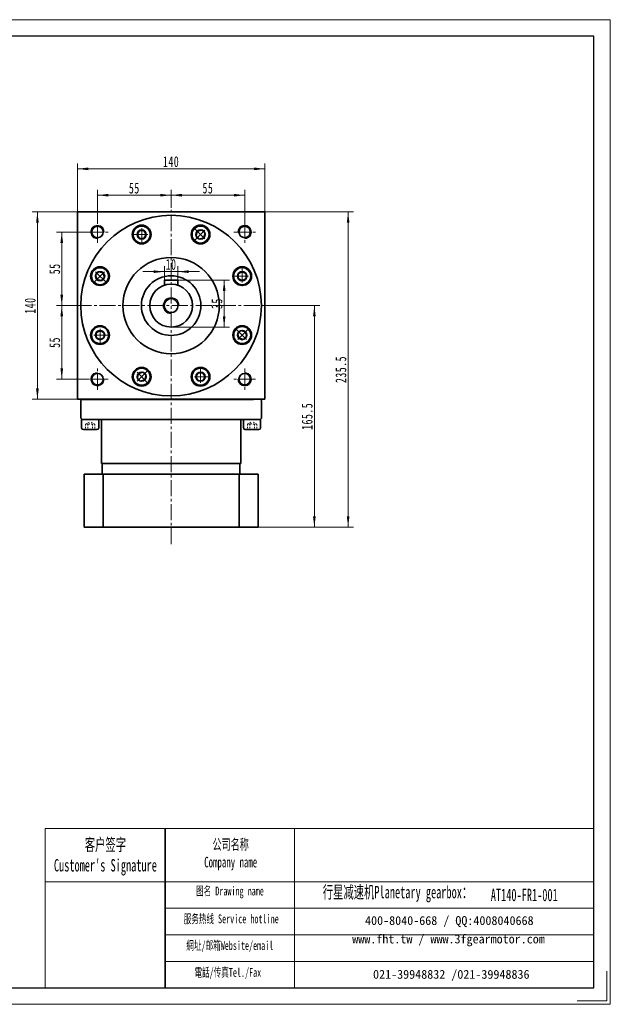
# Model space of a CAD drawing. Header units: millimetres. Extents: x 1491 to 2531, y 216 to 968.
# Tile 3 of 3: x 2090 to 2531, y 216 to 952. Entities that reach past the tile are written whole.
import ezdxf

# ---------------------------------------------------------------- set-up
doc = ezdxf.new("R2010")
doc.units = ezdxf.units.MM
doc.set_wipeout_variables(frame=1)
doc.linetypes.add('点画线', pattern=[18, 12, -2, 2, -2])
doc.linetypes.add('虚线', pattern=[2, 1, -1])
doc.layers.get('0').update_dxf_attribs({"lineweight": 35})
for name, color, linetype, lineweight in [('7标注层', 4, 'Continuous', 18), ('SLD-0', 7, 'Continuous', 18), ('中心线层', 1, '点画线', 18), ('图框_外框线', 7, 'Continuous', 18), ('尺寸线层', 3, 'Continuous', 18), ('粗实线', 7, 'Continuous', 50), ('粗实线层', 7, 'Continuous', 35), ('虚线层', 6, '虚线', 18)]:
    doc.layers.add(name, color=color, linetype=linetype, lineweight=lineweight)
doc.styles.add('SLDTEXTSTYLE4', font='txt', dxfattribs={"width": 0.611111})
doc.styles.add('标准', font='txt', dxfattribs={"width": 0.667})
doc.dimstyles.new('a4-1-1.5', dxfattribs={"dimtxt": 4.5, "dimasz": 4.5, "dimexe": 2.25, "dimexo": 0, "dimgap": 0.75, "dimtad": 1, "dimdec": 3, "dimdsep": 46, "dimtxsty": '标准', "dimblk": '_CAXARROW', "dimcen": 0, "dimdle": 9, "dimazin": 2, "dimtfac": 0.707107, "dimtdec": 3, "dimtix": 1, "dimtmove": 2, "dimatfit": 3, "dimfxl": 0, "dimfrac": 2, "dimtolj": 1, "dimarcsym": 0})

# ---------------------------------------------------------------- blocks, each defined once
blk = doc.blocks.new('*X15')
at = {"layer": '尺寸线层', "linetype": 'Continuous'}
for points in [[(2132.82, 840.62), (2140.92, 841.63), (2140.92, 839.6)], [(2272.82, 840.62), (2264.72, 841.63), (2264.72, 839.6)]]:
    blk.add_hatch(color=0, dxfattribs=at).paths.add_polyline_path(points, flags=0)
at = {"layer": '尺寸线层', "color": 0, "linetype": 'Continuous'}
for p, q in [((2132.82, 808.42), (2132.82, 844.67)), ((2132.82, 840.62), (2272.82, 840.62)), ((2272.82, 808.42), (2272.82, 844.67))]:
    blk.add_line(p, q, dxfattribs=at)
at = {"layer": '尺寸线层', "color": 0, "insert": (2202.82, 845.97), "char_height": 8.1, "width": 21.529, "attachment_point": 5, "line_spacing_factor": 1.15057, "style": '标准'}
blk.add_mtext('\\T1.1;140', dxfattribs=at)
blk = doc.blocks.new('_CAXARROW')
blk.add_hatch(color=0).paths.add_polyline_path([(0, 0), (-1, 0.125), (-1, -0.125)], flags=0)
blk = doc.blocks.new('*X16')
at = {"layer": '尺寸线层', "linetype": 'Continuous'}
for points in [[(2147.82, 820.93), (2155.92, 819.92), (2155.92, 821.94)], [(2202.82, 820.93), (2194.72, 819.92), (2194.72, 821.94)]]:
    blk.add_hatch(color=0, dxfattribs=at).paths.add_polyline_path(points, flags=0)
at = {"layer": '尺寸线层', "color": 0, "linetype": 'Continuous'}
for p, q in [((2147.82, 801.42), (2147.82, 824.98)), ((2202.82, 811.42), (2202.82, 824.98)), ((2202.82, 820.93), (2147.82, 820.93))]:
    blk.add_line(p, q, dxfattribs=at)
at = {"layer": '尺寸线层', "color": 0, "insert": (2175.32, 826.2), "char_height": 8.1, "width": 16.2, "attachment_point": 5, "line_spacing_factor": 1.15057, "style": '标准'}
blk.add_mtext('\\T1.1;55', dxfattribs=at)
blk = doc.blocks.new('*X17')
at = {"layer": '尺寸线层', "linetype": 'Continuous'}
for points in [[(2202.82, 820.93), (2210.92, 821.94), (2210.92, 819.92)], [(2257.82, 820.93), (2249.72, 821.94), (2249.72, 819.92)]]:
    blk.add_hatch(color=0, dxfattribs=at).paths.add_polyline_path(points, flags=0)
at = {"layer": '尺寸线层', "color": 0, "linetype": 'Continuous'}
for p, q in [((2202.82, 811.42), (2202.82, 824.98)), ((2257.82, 801.42), (2257.82, 824.98)), ((2202.82, 820.93), (2257.82, 820.93))]:
    blk.add_line(p, q, dxfattribs=at)
at = {"layer": '尺寸线层', "color": 0, "insert": (2230.32, 826.2), "char_height": 8.1, "width": 16.2, "attachment_point": 5, "line_spacing_factor": 1.15057, "style": '标准'}
blk.add_mtext('\\T1.1;55', dxfattribs=at)
blk = doc.blocks.new('*X18')
at = {"layer": '尺寸线层', "linetype": 'Continuous'}
for points in [[(2121.08, 793.42), (2120.07, 785.32), (2122.09, 785.32)], [(2121.08, 738.42), (2120.07, 746.52), (2122.09, 746.52)]]:
    blk.add_hatch(color=0, dxfattribs=at).paths.add_polyline_path(points, flags=0)
at = {"layer": '尺寸线层', "color": 0, "linetype": 'Continuous'}
for p, q in [((2139.82, 793.42), (2117.03, 793.42)), ((2121.08, 738.42), (2121.08, 793.42)), ((2131.26, 738.42), (2117.03, 738.42))]:
    blk.add_line(p, q, dxfattribs=at)
at = {"layer": '尺寸线层', "color": 0, "insert": (2115.81, 765.92), "char_height": 8.1, "width": 16.2, "attachment_point": 5, "rotation": 90, "line_spacing_factor": 1.15057, "style": '标准'}
blk.add_mtext('\\T1.1;55', dxfattribs=at)
blk = doc.blocks.new('*X19')
at = {"layer": '尺寸线层', "linetype": 'Continuous'}
for points in [[(2121.08, 738.42), (2122.09, 730.32), (2120.07, 730.32)], [(2121.08, 683.42), (2122.09, 691.52), (2120.07, 691.52)]]:
    blk.add_hatch(color=0, dxfattribs=at).paths.add_polyline_path(points, flags=0)
at = {"layer": '尺寸线层', "color": 0, "linetype": 'Continuous'}
for p, q in [((2131.26, 738.42), (2117.03, 738.42)), ((2121.08, 738.42), (2121.08, 683.42)), ((2139.82, 683.42), (2117.03, 683.42))]:
    blk.add_line(p, q, dxfattribs=at)
at = {"layer": '尺寸线层', "color": 0, "insert": (2115.81, 710.92), "char_height": 8.1, "width": 16.2, "attachment_point": 5, "rotation": 90, "line_spacing_factor": 1.15057, "style": '标准'}
blk.add_mtext('\\T1.1;55', dxfattribs=at)
blk = doc.blocks.new('*X20')
at = {"layer": '尺寸线层', "linetype": 'Continuous'}
for points in [[(2102.89, 808.42), (2103.9, 800.32), (2101.88, 800.32)], [(2102.89, 668.42), (2103.9, 676.52), (2101.88, 676.52)]]:
    blk.add_hatch(color=0, dxfattribs=at).paths.add_polyline_path(points, flags=0)
at = {"layer": '尺寸线层', "color": 0, "linetype": 'Continuous'}
for p, q in [((2132.82, 808.42), (2098.84, 808.42)), ((2102.89, 808.42), (2102.89, 668.42)), ((2135.69, 668.42), (2098.84, 668.42))]:
    blk.add_line(p, q, dxfattribs=at)
at = {"layer": '尺寸线层', "color": 0, "insert": (2097.53, 738.42), "char_height": 8.1, "width": 21.529, "attachment_point": 5, "rotation": 90, "line_spacing_factor": 1.15057, "style": '标准'}
blk.add_mtext('\\T1.1;140', dxfattribs=at)
blk = doc.blocks.new('*X21')
at = {"layer": '尺寸线层', "linetype": 'Continuous'}
for points in [[(2309.91, 738.42), (2310.92, 730.32), (2308.9, 730.32)], [(2309.91, 572.92), (2310.92, 581.02), (2308.9, 581.02)]]:
    blk.add_hatch(color=0, dxfattribs=at).paths.add_polyline_path(points, flags=0)
at = {"layer": '尺寸线层', "color": 0, "linetype": 'Continuous'}
for p, q in [((2271.57, 738.42), (2313.96, 738.42)), ((2309.91, 738.42), (2309.91, 572.92)), ((2267.82, 572.92), (2313.96, 572.92))]:
    blk.add_line(p, q, dxfattribs=at)
at = {"layer": '尺寸线层', "color": 0, "insert": (2304.55, 655.67), "char_height": 8.1, "width": 37.4509, "attachment_point": 5, "rotation": 90, "line_spacing_factor": 1.15057, "style": '标准'}
blk.add_mtext('\\T1.1;165.5', dxfattribs=at)
blk = doc.blocks.new('*X22')
at = {"layer": '尺寸线层', "linetype": 'Continuous'}
for points in [[(2335.16, 808.42), (2334.14, 800.32), (2336.17, 800.32)], [(2335.16, 572.92), (2334.14, 581.02), (2336.17, 581.02)]]:
    blk.add_hatch(color=0, dxfattribs=at).paths.add_polyline_path(points, flags=0)
at = {"layer": '尺寸线层', "color": 0, "linetype": 'Continuous'}
for p, q in [((2272.82, 808.42), (2339.21, 808.42)), ((2335.16, 572.92), (2335.16, 808.42)), ((2267.82, 572.92), (2339.21, 572.92))]:
    blk.add_line(p, q, dxfattribs=at)
at = {"layer": '尺寸线层', "color": 0, "insert": (2329.8, 690.67), "char_height": 8.1, "width": 37.8014, "attachment_point": 5, "rotation": 90, "line_spacing_factor": 1.15057, "style": '标准'}
blk.add_mtext('\\T1.1;235.5', dxfattribs=at)
blk = doc.blocks.new('*X23')
at = {"layer": '中心线层', "linetype": '点画线', "lineweight": 18}
for p, q in [((0, -7.37), (0, 7.37)), ((-7.37, 0), (7.37, 0))]:
    blk.add_line(p, q, dxfattribs=at)
at = {"layer": '粗实线层'}
for p, q in [((-3.46, 0), (-1.73, 3)), ((-3.46, 0), (-1.73, -3)), ((-1.73, 3), (1.73, 3)), ((3.46, 0), (1.73, 3)), ((3.46, 0), (1.73, 3)), ((3.46, 0), (1.73, -3)), ((-1.73, -3), (1.73, -3))]:
    blk.add_line(p, q, dxfattribs=at)
blk.add_circle((0, 0), 3.46, dxfattribs=at)
for start, end in [(0, 180), (180, 360)]:
    blk.add_arc((0, 0), 6.37, start, end, dxfattribs=at)
blk = doc.blocks.new('*X40')
at = {"layer": '尺寸线层', "linetype": 'Continuous'}
for points in [[(2242.5, 757.42), (2243.51, 749.32), (2241.48, 749.32)], [(2242.5, 722.42), (2243.51, 730.52), (2241.48, 730.52)]]:
    blk.add_hatch(color=0, dxfattribs=at).paths.add_polyline_path(points, flags=0)
at = {"layer": '尺寸线层', "color": 0, "linetype": 'Continuous'}
for p, q in [((2207.82, 757.42), (2246.55, 757.42)), ((2242.5, 757.42), (2242.5, 722.42)), ((2202.82, 722.42), (2246.55, 722.42))]:
    blk.add_line(p, q, dxfattribs=at)
at = {"layer": '尺寸线层', "color": 0, "insert": (2237.14, 739.92), "char_height": 8.1, "width": 16.2, "attachment_point": 5, "rotation": 90, "line_spacing_factor": 1.15057, "style": '标准'}
blk.add_mtext('\\T1.1;35', dxfattribs=at)
blk = doc.blocks.new('*X41')
at = {"layer": '尺寸线层', "linetype": 'Continuous'}
for points in [[(2197.82, 763.79), (2189.72, 762.78), (2189.72, 764.8)], [(2207.82, 763.79), (2215.92, 762.78), (2215.92, 764.8)]]:
    blk.add_hatch(color=0, dxfattribs=at).paths.add_polyline_path(points, flags=0)
at = {"layer": '尺寸线层', "color": 0, "linetype": 'Continuous'}
for p, q in [((2197.82, 757.42), (2197.82, 767.84)), ((2207.82, 757.42), (2207.82, 767.84)), ((2224.02, 763.79), (2181.62, 763.79))]:
    blk.add_line(p, q, dxfattribs=at)
at = {"layer": '尺寸线层', "color": 0, "insert": (2202.82, 769.15), "char_height": 8.1, "width": 16.2, "attachment_point": 5, "line_spacing_factor": 1.15057, "style": '标准'}
blk.add_mtext('\\T1.1;10', dxfattribs=at)

msp = doc.modelspace()

# ---------------------------------------------------------------- linework, layer by layer
msp.add_line((2198.42, 347.5815), (2198.42, 228.6399))
at = {"color": 7, "linetype": 'Continuous', "lineweight": 0}
for centre, start, end in [((2147.8241, 793.4212), 0, 195), ((2257.8241, 793.4212), 270, 105), ((2147.8241, 683.4212), 90, 285), ((2257.8241, 683.4212), 180, 15)]:
    msp.add_arc(centre, 5, start, end, dxfattribs=at)
at = {"layer": '7标注层', "color": 0}
msp.add_line((2108.6972, 347.5815), (2108.6972, 228.6603), dxfattribs=at)
at = {"layer": '中心线层'}
for p, q in [((2202.8241, 560.0317), (2202.8241, 811.4212)), ((2147.8241, 785.4212), (2147.8241, 801.4212)), ((2257.8241, 801.4212), (2257.8241, 785.4212)), ((2139.8241, 793.4212), (2155.8241, 793.4212)), ((2249.8241, 793.4212), (2265.8241, 793.4212)), ((2131.2581, 738.4212), (2271.5741, 738.4212)), ((2147.8241, 675.4212), (2147.8241, 691.4212)), ((2257.8241, 691.4212), (2257.8241, 675.4212)), ((2155.8241, 683.4212), (2139.8241, 683.4212)), ((2265.8241, 683.4212), (2249.8241, 683.4212))]:
    msp.add_line(p, q, dxfattribs=at)
at = {"layer": '图框_外框线'}
for p, q in [((2108.6972, 347.5815), (2198.42, 347.5815)), ((2198.42, 347.5815), (2198.42, 228.6603)), ((2198.42, 347.5815), (2518.7563, 347.5815)), ((2295.0903, 347.5815), (2295.0903, 228.6603)), ((2108.6972, 307.8974), (2198.42, 307.8974)), ((2198.42, 307.8974), (2518.7563, 307.8974)), ((2198.42, 288.0553), (2518.7563, 288.0553)), ((2198.42, 268.2133), (2518.7563, 268.2133)), ((2198.42, 248.3712), (2518.7563, 248.3712))]:
    msp.add_line(p, q, dxfattribs=at)
at = {"layer": '图框_外框线', "color": 3}
msp.add_lwpolyline([(2528.6664, 241.0478), (2528.6664, 218.7502), (2506.3687, 218.7502)], dxfattribs=at)
at = {"layer": '粗实线', "color": 0, "lineweight": 40}
msp.add_line((2135.6921, 668.4212), (2264.3241, 668.4212), dxfattribs=at)
msp.add_line((2135.6921, 668.4212), (2264.3241, 668.4212), dxfattribs=at)
at = {"layer": '粗实线层'}
for p, q in [((2132.8241, 668.4212), (2132.8241, 808.4212)), ((2132.8241, 808.4212), (2272.8241, 808.4212)), ((2272.8241, 668.4212), (2272.8241, 808.4212)), ((2207.8241, 757.4212), (2197.8241, 757.4212)), ((2197.8241, 757.4212), (2197.8241, 753.6198)), ((2207.8241, 757.4212), (2207.8241, 753.6198)), ((2136.3241, 668.4212), (2135.3241, 667.4212)), ((2135.3241, 667.4212), (2135.3241, 654.4212)), ((2136.3241, 668.4212), (2147.8241, 668.4212)), ((2270.3241, 667.4212), (2269.3241, 668.4212)), ((2270.3241, 654.4212), (2270.3241, 667.4212)), ((2136.3241, 653.4212), (2135.3241, 654.4212)), ((2148.6891, 653.4212), (2135.9591, 653.4212)), ((2135.9591, 653.4212), (2135.9591, 647.0542)), ((2136.3241, 653.4212), (2269.3241, 653.4212)), ((2148.6891, 647.0542), (2148.6891, 653.4212)), ((2150.8241, 620.4212), (2150.8241, 653.4212)), ((2254.8241, 620.4212), (2254.8241, 653.4212)), ((2256.9591, 653.4212), (2269.6891, 653.4212)), ((2256.9591, 647.0542), (2256.9591, 653.4212)), ((2269.3241, 653.4212), (2270.3241, 654.4212)), ((2269.6891, 653.4212), (2269.6891, 647.0542)), ((2137.2321, 645.7812), (2147.4161, 645.7812)), ((2268.4161, 645.7812), (2258.2321, 645.7812)), ((2150.8241, 620.4212), (2254.8241, 620.4212)), ((2151.3241, 612.4212), (2151.3241, 620.4212)), ((2254.3241, 612.4212), (2254.3241, 620.4212)), ((2267.8241, 612.4212), (2137.8241, 612.4212)), ((2137.8241, 572.9212), (2137.8241, 612.4212)), ((2151.9645, 572.9212), (2151.9645, 612.4212)), ((2253.6837, 572.9212), (2253.6837, 612.4212)), ((2267.8241, 572.9212), (2267.8241, 612.4212)), ((2137.8241, 572.9212), (2267.8241, 572.9212))]:
    msp.add_line(p, q, dxfattribs=at)
msp.add_lwpolyline([(2272.8241, 668.4212), (2132.8241, 668.4212)], dxfattribs=at)
for centre, radius in [((2147.8241, 793.4212), 4.25), ((2180.8108, 791.566), 7), ((2224.8374, 791.566), 7), ((2257.8241, 793.4212), 4.25), ((2202.8241, 738.4212), 36), ((2149.6793, 760.4345), 7), ((2255.969, 760.4345), 7), ((2202.8241, 738.4212), 22.25), ((2202.8241, 738.4212), 16), ((2202.8241, 738.4212), 5.2), ((2149.6793, 716.4078), 7), ((2255.969, 716.4078), 7), ((2180.8108, 685.2763), 7), ((2224.8374, 685.2763), 7), ((2147.8241, 683.4212), 4.25), ((2257.8241, 683.4212), 4.25)]:
    msp.add_circle(centre, radius, dxfattribs=at)
at = {"layer": '粗实线层', "lineweight": 18}
for centre, radius, start, end in [((2147.8241, 793.4212), 5, 0, 271.9231652), ((2257.8241, 793.4212), 5, 270, 181.9231652), ((2202.8241, 738.4212), 6, 0, 270), ((2147.8241, 683.4212), 5, 90, 1.9231652), ((2257.8241, 683.4212), 5, 180, 91.9231652)]:
    msp.add_arc(centre, radius, start, end, dxfattribs=at)
at = {"layer": '粗实线层'}
for centre, start, end in [((2137.2321, 647.0542), 180, 270), ((2147.4161, 647.0542), 270, 0), ((2258.2321, 647.0542), 180, 270), ((2268.4161, 647.0542), 270, 0)]:
    msp.add_arc(centre, 1.273, start, end, dxfattribs=at)
at = {"layer": '虚线层'}
for p, q in [((2138.86, 649.7812), (2142.3241, 651.7812)), ((2138.86, 649.7812), (2138.86, 645.7812)), ((2140.5921, 649.7812), (2140.5921, 645.7812)), ((2145.7882, 649.7812), (2142.3241, 651.7812)), ((2144.0562, 649.7812), (2144.0562, 645.7812)), ((2145.7882, 649.7812), (2145.7882, 645.7812)), ((2259.86, 649.7812), (2263.3241, 651.7812)), ((2259.86, 649.7812), (2259.86, 645.7812)), ((2261.5921, 649.7812), (2261.5921, 645.7812)), ((2266.7882, 649.7812), (2263.3241, 651.7812)), ((2265.0562, 649.7812), (2265.0562, 645.7812)), ((2266.7882, 649.7812), (2266.7882, 645.7812))]:
    msp.add_line(p, q, dxfattribs=at)
for centre, radius, start, end in [((2139.7261, 648.0491), 1.9365, 63.4349488, 116.5650512), ((2142.3241, 643.201), 6.8043, 75.2528669, 104.7471331), ((2144.9222, 648.0491), 1.9365, 63.4349488, 116.5650512), ((2260.7261, 648.0491), 1.9365, 63.4349488, 116.5650512), ((2263.3241, 643.201), 6.8043, 75.2528669, 104.7471331), ((2265.9222, 648.0491), 1.9365, 63.4349488, 116.5650512)]:
    msp.add_arc(centre, radius, start, end, dxfattribs=at)

# ---------------------------------------------------------------- texts
at = {"layer": 'SLD-0', "color": 1, "attachment_point": 2, "style": 'SLDTEXTSTYLE4'}
for s, insert, char_height, width in [("{\\fSimSun|b1|i0|c134|p2;客户签字\\PCustomer's Signature}", (2153.7132, 340.2398), 9.259625, 115.190693), ('{\\fSimSun|b1|i0|c134|p2;公司名称\\PCompany name}', (2247.3683, 339.7482), 7.936822, 102.757059), ('{\\fSimSun|b1|i0|c134|p2;图名 Drawing name}', (2246.8257, 304.2398), 6.614018, 84.584589), ('{\\fSimSun|b1|i0|c134|p2;  \\H1.1667x;行星减速机Planetary gearbox\\fSimSun|b0|i0|c134|p2;：}', (2368.7593, 304.75), 7.936822, 124.827474), ('AT140-FR1-001', (2466.8153, 302.6427), 9.259625, 67.386737), ('{\\fSimSun|b1|i0|c134|p2;服务热线 Service hotline}', (2247.7637, 283.4421), 6.614018, 94.235358), ('{\\fSimSun|b1|i0|c134|p2;網址/邮箱Website/email}', (2246.7338, 263.5151), 6.614018, 98.090138), ('{\\fSimSun|b1|i0|c134|p2;電話/传真Tel./Fax}', (2245.252, 243.4328), 6.614018, 99.269874)]:
    msp.add_mtext(s, dxfattribs=dict(at, insert=insert, char_height=char_height, width=width))
at = {"layer": 'SLD-0', "color": 1, "char_height": 6.614018, "attachment_point": 2}
for s, insert, width in [('{\\fSimSun|b1|i0|c134|p2;400-8040-668 / QQ:4008040668}', (2410.8017, 282.1784), 192.569842), ('{\\fSimSun|b1|i0|c134|p2;www.fht.tw / www.3fgearmotor.com }', (2410.1919, 268.4022), 192.786622), ('{\\fSimSun|b1|i0|c134|p2;021-39948832 /021-39948836 }', (2412.2767, 241.9867), 147.20717)]:
    msp.add_mtext(s, dxfattribs=dict(at, insert=insert, width=width))

# ---------------------------------------------------------------- dimensions: what is measured, and where the dimension line sits
at = {"layer": '尺寸线层'}
for base, p1, p2, picture, middle in [((2272.8241, 840.6172), (2132.8241, 808.4212), (2272.8241, 808.4212), '*X15', (2202.8241, 845.9734)), ((2147.8241, 820.9279), (2202.8241, 811.4212), (2147.8241, 801.4212), '*X16', (2175.3241, 826.1965)), ((2257.8241, 820.9279), (2202.8241, 811.4212), (2257.8241, 801.4212), '*X17', (2230.3241, 826.1965)), ((2197.8241, 763.79), (2207.8241, 757.4212), (2197.8241, 757.4212), '*X41', (2202.8241, 769.1462))]:
    dim = msp.add_linear_dim(base=base, p1=p1, p2=p2, dimstyle='a4-1-1.5', override={"dimsah": 1, "dimtfill": 1, "dimtzin": 8}, dxfattribs=at)
    dim.commit()
    dim.dimension.update_dxf_attribs({"geometry": picture, "text_midpoint": middle, "dimtype": 160})
for base, p1, p2, angle, picture, middle in [((2102.8901, 668.4212), (2132.8241, 808.4212), (2135.6921, 668.4212), 270, '*X20', (2097.5339, 738.4212)), ((2335.1555, 808.4212), (2267.8241, 572.9212), (2272.8241, 808.4212), 90, '*X22', (2329.7993, 690.6712)), ((2121.0799, 793.4212), (2131.2581, 738.4212), (2139.8241, 793.4212), 90, '*X18', (2115.8113, 765.9212)), ((2121.0799, 683.4212), (2131.2581, 738.4212), (2139.8241, 683.4212), 270, '*X19', (2115.8113, 710.9212)), ((2309.9105, 572.9212), (2271.5741, 738.4212), (2267.8241, 572.9212), 270, '*X21', (2304.5543, 655.6712))]:
    dim = msp.add_linear_dim(base=base, p1=p1, p2=p2, angle=angle, dimstyle='a4-1-1.5', override={"dimsah": 1, "dimtfill": 1, "dimtzin": 8}, dxfattribs=at)
    dim.commit()
    dim.dimension.update_dxf_attribs({"geometry": picture, "text_midpoint": middle, "dimtype": 160})

# ---------------------------------------------------------------- next in the draw order: wipeouts: each hides what was drawn before it
msp.add_wipeout([(2187.1848, 791.5442), (2187.1042, 792.5544), (2187.1042, 792.5544), (2186.5741, 794.2649), (2185.5885, 795.7601), (2184.2254, 796.9215), (2182.5928, 797.6573), (2180.8198, 797.9092), (2180.8198, 797.9092), (2179.0469, 797.6573), (2177.4142, 796.9215), (2176.0512, 795.7601), (2175.0656, 794.2649), (2174.5355, 792.5544), (2174.5355, 792.5544), (2174.4548, 791.5442), (2174.4548, 791.5442), (2174.6717, 789.8968), (2175.3076, 788.3617), (2176.3191, 787.0435), (2177.6373, 786.032), (2179.1725, 785.3961), (2180.8198, 785.1792), (2180.8198, 785.1792), (2182.7867, 785.4908), (2184.5611, 786.3948), (2185.9692, 787.803), (2186.8733, 789.5773)]).dxf.layer = '粗实线层'

# ---------------------------------------------------------------- next in the draw order: linework, layer by layer
at = {"layer": '粗实线层'}
msp.add_circle((2202.8241, 738.4212), 67.5, dxfattribs=at)

# ---------------------------------------------------------------- next in the draw order: block references
msp.add_blockref('*X23', (2180.8198, 791.5442), dxfattribs=at)

# ---------------------------------------------------------------- next in the draw order: wipeouts: each hides what was drawn before it
for points in [[(2229.3292, 787.0435), (2229.9864, 787.8148), (2229.9864, 787.8148), (2230.8211, 789.3992), (2231.1814, 791.1533), (2231.0389, 792.9384), (2230.4047, 794.6132), (2229.3292, 796.045), (2229.3292, 796.045), (2227.8974, 797.1205), (2226.2226, 797.7547), (2224.4375, 797.8972), (2222.6834, 797.5369), (2221.099, 796.7022), (2221.099, 796.7022), (2220.3277, 796.045), (2220.3277, 796.045), (2219.3162, 794.7267), (2218.6803, 793.1916), (2218.4634, 791.5442), (2218.6803, 789.8968), (2219.3162, 788.3617), (2220.3277, 787.0435), (2220.3277, 787.0435), (2221.9388, 785.873), (2223.8327, 785.2576), (2225.8241, 785.2576), (2227.7181, 785.873)], [(2154.2018, 764.9262), (2153.4305, 765.5834), (2153.4305, 765.5834), (2151.8461, 766.4181), (2150.092, 766.7784), (2148.3069, 766.6359), (2146.6321, 766.0017), (2145.2003, 764.9262), (2145.2003, 764.9262), (2144.1248, 763.4944), (2143.4906, 761.8196), (2143.3481, 760.0346), (2143.7084, 758.2804), (2144.5431, 756.696), (2144.5431, 756.696), (2145.2003, 755.9247), (2145.2003, 755.9247), (2146.5186, 754.9132), (2148.0537, 754.2773), (2149.7011, 754.0605), (2151.3484, 754.2773), (2152.8836, 754.9132), (2154.2018, 755.9247), (2154.2018, 755.9247), (2155.3723, 757.5358), (2155.9877, 759.4298), (2155.9877, 761.4212), (2155.3723, 763.3151)], [(2255.9472, 754.0605), (2256.9574, 754.1411), (2256.9574, 754.1411), (2258.6679, 754.6712), (2260.163, 755.6568), (2261.3245, 757.0199), (2262.0603, 758.6525), (2262.3122, 760.4255), (2262.3122, 760.4255), (2262.0603, 762.1984), (2261.3245, 763.8311), (2260.163, 765.1941), (2258.6679, 766.1797), (2256.9574, 766.7098), (2256.9574, 766.7098), (2255.9472, 766.7905), (2255.9472, 766.7905), (2254.2998, 766.5736), (2252.7647, 765.9377), (2251.4465, 764.9262), (2250.435, 763.608), (2249.7991, 762.0728), (2249.5822, 760.4255), (2249.5822, 760.4255), (2249.8937, 758.4586), (2250.7978, 756.6842), (2252.206, 755.2761), (2253.9803, 754.372)], [(2149.7011, 722.7819), (2148.6909, 722.7012), (2148.6909, 722.7012), (2146.9804, 722.1711), (2145.4852, 721.1855), (2144.3238, 719.8225), (2143.588, 718.1898), (2143.3361, 716.4169), (2143.3361, 716.4169), (2143.588, 714.6439), (2144.3238, 713.0113), (2145.4852, 711.6482), (2146.9804, 710.6626), (2148.6909, 710.1325), (2148.6909, 710.1325), (2149.7011, 710.0519), (2149.7011, 710.0519), (2151.3484, 710.2687), (2152.8836, 710.9046), (2154.2018, 711.9161), (2155.2133, 713.2344), (2155.8492, 714.7695), (2156.0661, 716.4169), (2156.0661, 716.4169), (2155.7545, 718.3838), (2154.8505, 720.1581), (2153.4423, 721.5663), (2151.668, 722.4703)], [(2251.4465, 711.9161), (2252.2178, 711.2589), (2252.2178, 711.2589), (2253.8022, 710.4242), (2255.5563, 710.0639), (2257.3414, 710.2064), (2259.0161, 710.8406), (2260.4479, 711.9161), (2260.4479, 711.9161), (2261.5235, 713.3479), (2262.1576, 715.0227), (2262.3002, 716.8078), (2261.9399, 718.5619), (2261.1052, 720.1463), (2261.1052, 720.1463), (2260.4479, 720.9176), (2260.4479, 720.9176), (2259.1297, 721.9291), (2257.5946, 722.565), (2255.9472, 722.7819), (2254.2998, 722.565), (2252.7647, 721.9291), (2251.4465, 720.9176), (2251.4465, 720.9176), (2250.2759, 719.3065), (2249.6606, 717.4126), (2249.6606, 715.4212), (2250.2759, 713.5272)], [(2176.3191, 689.7988), (2175.6619, 689.0275), (2175.6619, 689.0275), (2174.8272, 687.4431), (2174.4668, 685.689), (2174.6094, 683.9039), (2175.2436, 682.2292), (2176.3191, 680.7974), (2176.3191, 680.7974), (2177.7509, 679.7218), (2179.4256, 679.0877), (2181.2107, 678.9451), (2182.9649, 679.3054), (2184.5492, 680.1401), (2184.5492, 680.1401), (2185.3206, 680.7974), (2185.3206, 680.7974), (2186.3321, 682.1156), (2186.968, 683.6507), (2187.1848, 685.2981), (2186.968, 686.9455), (2186.3321, 688.4806), (2185.3206, 689.7988), (2185.3206, 689.7988), (2183.7095, 690.9693), (2181.8155, 691.5847), (2179.8241, 691.5847), (2177.9302, 690.9693)], [(2218.4634, 685.2981), (2218.5441, 684.2879), (2218.5441, 684.2879), (2219.0742, 682.5774), (2220.0598, 681.0823), (2221.4228, 679.9208), (2223.0555, 679.185), (2224.8284, 678.9331), (2224.8284, 678.9331), (2226.6014, 679.185), (2228.234, 679.9208), (2229.5971, 681.0823), (2230.5827, 682.5774), (2231.1128, 684.2879), (2231.1128, 684.2879), (2231.1934, 685.2981), (2231.1934, 685.2981), (2230.9765, 686.9455), (2230.3407, 688.4806), (2229.3292, 689.7988), (2228.0109, 690.8103), (2226.4758, 691.4462), (2224.8284, 691.6631), (2224.8284, 691.6631), (2222.8615, 691.3516), (2221.0872, 690.4475), (2219.679, 689.0393), (2218.775, 687.265)]]:
    msp.add_wipeout(points).dxf.layer = '粗实线层'

# ---------------------------------------------------------------- next in the draw order: linework, layer by layer
at = {"layer": '图框_外框线', "color": 3}
msp.add_lwpolyline([(1490.5869, 216.2727), (2531.1439, 216.2727), (2531.1439, 952.0951), (1490.5869, 952.0951)], close=True, dxfattribs=at)
at = {"layer": '图框_外框线', "color": 3, "lineweight": 25}
msp.add_lwpolyline([(1552.5249, 228.6603), (2518.7563, 228.6603), (2518.7563, 939.7075), (1552.5249, 939.7075)], close=True, dxfattribs=at)

# ---------------------------------------------------------------- next in the draw order: block references
at = {"layer": '粗实线层'}
for p, rotation in [((2224.8284, 791.5442), 315.0000000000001), ((2149.7011, 760.4255), 45.00000000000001), ((2255.9472, 760.4255), 270), ((2149.7011, 716.4169), 90), ((2255.9472, 716.4169), 225.0000000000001), ((2180.8198, 685.2981), 135.0000000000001), ((2224.8284, 685.2981), 180)]:
    msp.add_blockref('*X23', p, dxfattribs=dict(at, rotation=rotation))

# ---------------------------------------------------------------- next in the draw order: dimensions: what is measured, and where the dimension line sits
at = {"layer": '尺寸线层'}
dim = msp.add_linear_dim(base=(2242.4957, 722.4212), p1=(2207.8241, 757.4212), p2=(2202.8241, 722.4212), angle=270, dimstyle='a4-1-1.5', override={"dimsah": 1, "dimtfill": 1, "dimtzin": 8}, dxfattribs=at)
dim.commit()
dim.dimension.update_dxf_attribs({"geometry": '*X40', "text_midpoint": (2237.1395, 739.9212), "dimtype": 160})

doc.saveas('drawing.dxf')
